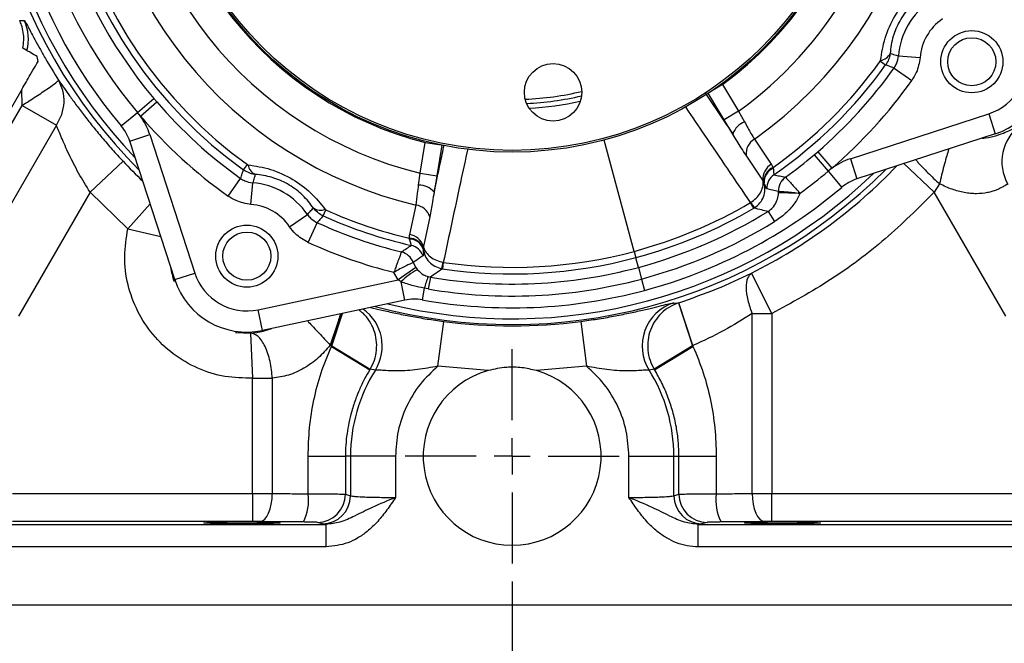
# Model space of a CAD drawing. Header units: inches. Extents: x 0.4 to 16.6, y 0.2 to 10.8.
# Tile 3 of 11: x 3.1 to 5.8, y 3.9 to 5.6. Entities that reach past the tile are written whole.
import ezdxf

# ---------------------------------------------------------------- set-up
doc = ezdxf.new("R2010")
doc.units = ezdxf.units.IN
doc.header["$MEASUREMENT"] = 0
doc.layers.add('SLD-0', color=7, linetype='Continuous', lineweight=25)
doc.styles.add('SLDTEXTSTYLE0', font='TXT', dxfattribs={"width": 0.75})
doc.dimstyles.new('SLDDIMSTYLE0', dxfattribs={"dimtxt": 0.145833, "dimasz": 0.13, "dimexe": 0, "dimexo": 0.0625, "dimgap": 0.036458, "dimtad": 0, "dimtih": 1, "dimtoh": 1, "dimdec": 1, "dimlfac": 2, "dimrnd": 1e-09, "dimzin": 12, "dimdsep": 46, "dimtxsty": 'SLDTEXTSTYLE0', "dimsah": 1, "dimcen": 0.09, "dimadec": 0, "dimazin": 3, "dimtfac": 1, "dimtdec": 1, "dimtofl": 0, "dimtmove": 0, "dimatfit": 3, "dimfxl": 0, "dimfrac": 2, "dimtolj": 1, "dimtzin": 12, "dimarcsym": 0})

# ---------------------------------------------------------------- blocks, each defined once
blk = doc.blocks.new('_D')
at = {"layer": 'SLD-0'}
for p, q in [((4.7889, 7.7152), (7.1551, 7.7152)), ((7.0301, 7.7152), (7.0301, 7.1512)), ((6.8684, 6.89), (6.8241, 6.89)), ((6.8241, 6.89), (6.8241, 6.6582)), ((7.1917, 6.89), (7.2361, 6.89)), ((7.2361, 6.89), (7.2361, 6.6582)), ((6.8241, 6.6582), (6.8684, 6.6582)), ((7.2361, 6.6582), (7.1917, 6.6582)), ((7.0301, 3.9813), (7.0301, 6.6287)), ((6.1898, 3.9813), (7.1551, 3.9813))]:
    blk.add_line(p, q, dxfattribs=at)
for points in [[(7.0301, 7.7152), (7.0101, 7.5852), (7.0501, 7.5852)], [(7.0301, 3.9813), (7.0501, 4.1113), (7.0101, 4.1113)]]:
    blk.add_solid(points, dxfattribs=at)
at = {"layer": 'SLD-0', "char_height": 0.14583, "attachment_point": 1, "style": 'SLDTEXTSTYLE0'}
for s, insert in [('7.5', (6.8954, 7.1075)), ('190', (6.8684, 6.8462))]:
    blk.add_mtext(s, dxfattribs=dict(at, insert=insert))
blk = doc.blocks.new('_D_1')
at = {"layer": 'SLD-0'}
for p, q in [((4.4341, 4.0461), (4.4341, 3.4694)), ((2.4674, 3.9313), (2.4674, 3.4694)), ((2.4674, 3.5944), (3.0472, 3.5944)), ((3.2192, 3.5944), (3.1749, 3.5944)), ((3.1749, 3.5944), (3.1749, 3.3627)), ((3.5425, 3.5944), (3.5869, 3.5944)), ((3.5869, 3.5944), (3.5869, 3.3627)), ((4.4341, 3.5944), (3.7146, 3.5944)), ((3.1749, 3.3627), (3.2192, 3.3627)), ((3.5869, 3.3627), (3.5425, 3.3627))]:
    blk.add_line(p, q, dxfattribs=at)
for points in [[(2.4674, 3.5944), (2.5974, 3.5744), (2.5974, 3.6144)], [(4.4341, 3.5944), (4.3041, 3.6144), (4.3041, 3.5744)]]:
    blk.add_solid(points, dxfattribs=at)
at = {"layer": 'SLD-0', "char_height": 0.14583, "attachment_point": 1, "style": 'SLDTEXTSTYLE0'}
for s, insert in [('3.9', (3.2462, 3.812)), ('100', (3.2192, 3.5507))]:
    blk.add_mtext(s, dxfattribs=dict(at, insert=insert))
blk = doc.blocks.new('_D_2')
at = {"layer": 'SLD-0'}
for p, q in [((4.4341, 4.0461), (4.4341, 3.4694)), ((6.4009, 3.9313), (6.4009, 3.4694)), ((4.4341, 3.5944), (4.8977, 3.5944)), ((5.0697, 3.5944), (5.0254, 3.5944)), ((5.0254, 3.5944), (5.0254, 3.3627)), ((5.393, 3.5944), (5.4373, 3.5944)), ((5.4373, 3.5944), (5.4373, 3.3627)), ((6.4009, 3.5944), (5.565, 3.5944)), ((5.0254, 3.3627), (5.0697, 3.3627)), ((5.4373, 3.3627), (5.393, 3.3627))]:
    blk.add_line(p, q, dxfattribs=at)
for points in [[(4.4341, 3.5944), (4.5641, 3.5744), (4.5641, 3.6144)], [(6.4009, 3.5944), (6.2709, 3.6144), (6.2709, 3.5744)]]:
    blk.add_solid(points, dxfattribs=at)
at = {"layer": 'SLD-0', "char_height": 0.14583, "attachment_point": 1, "style": 'SLDTEXTSTYLE0'}
for s, insert in [('3.9', (5.0967, 3.812)), ('100', (5.0697, 3.5507))]:
    blk.add_mtext(s, dxfattribs=dict(at, insert=insert))
blk = doc.blocks.new('_D_3')
at = {"layer": 'SLD-0'}
for p, q in [((4.9716, 6.2177), (6.8619, 6.2177)), ((6.7369, 6.2177), (6.7369, 4.9449)), ((6.5753, 4.6836), (6.5309, 4.6836)), ((6.5309, 4.6836), (6.5309, 4.4519)), ((6.8985, 4.6836), (6.9429, 4.6836)), ((6.9429, 4.6836), (6.9429, 4.4519)), ((6.5309, 4.4519), (6.5753, 4.4519)), ((6.9429, 4.4519), (6.8985, 4.4519)), ((6.7369, 3.9813), (6.7369, 4.4223)), ((6.1898, 3.9813), (6.8619, 3.9813))]:
    blk.add_line(p, q, dxfattribs=at)
for points in [[(6.7369, 6.2177), (6.7169, 6.0877), (6.7569, 6.0877)], [(6.7369, 3.9813), (6.7569, 4.1113), (6.7169, 4.1113)]]:
    blk.add_solid(points, dxfattribs=at)
at = {"layer": 'SLD-0', "char_height": 0.14583, "attachment_point": 1, "style": 'SLDTEXTSTYLE0'}
for s, insert in [('4.5', (6.6023, 4.9012)), ('114', (6.5753, 4.6399))]:
    blk.add_mtext(s, dxfattribs=dict(at, insert=insert))
blk = doc.blocks.new('SW_CENTERMARKSYMBOL_1')
at = {"layer": 'SLD-0', "color": 0}
for p, q in [((0, 0.1), (0, 0.2962)), ((0, 0), (0, 0.05)), ((-0.1, 0), (-0.2962, 0)), ((0, 0), (-0.05, 0)), ((0, 0), (0, -0.05)), ((0, 0), (0.05, 0)), ((0.1, 0), (0.2962, 0)), ((0, -0.1), (0, -0.2962))]:
    blk.add_line(p, q, dxfattribs=at)

msp = doc.modelspace()

# ---------------------------------------------------------------- linework, layer by layer
at = {"color": 7, "linetype": 'Continuous', "lineweight": 25}
for p, q in [((3.0711, 5.5975), (3.0838, 5.5973)), ((3.0913, 5.514), (3.0797, 5.5207)), ((3.1219, 5.4842), (3.1197, 5.4976)), ((5.453, 5.4849), (5.4678, 5.4742)), ((5.5033, 5.4994), (5.563, 5.4947)), ((5.4911, 5.4659), (5.5399, 5.4312)), ((3.0771, 5.4066), (2.8399, 4.9958)), ((3.0778, 5.3627), (3.0771, 5.4066)), ((5.0162, 5.42), (5.0606, 5.3462)), ((3.3969, 5.3432), (3.4425, 5.3816)), ((3.4051, 5.3331), (3.4506, 5.3722)), ((3.4425, 5.3816), (3.4506, 5.3722)), ((2.8595, 4.9845), (3.0778, 5.3627)), ((3.0778, 5.3627), (3.1726, 5.3079)), ((3.3524, 5.3056), (3.3969, 5.3432)), ((3.4051, 5.3331), (3.3969, 5.3432)), ((5.0606, 5.3462), (5.0208, 5.3223)), ((5.0606, 5.3462), (5.0772, 5.3173)), ((5.0446, 5.2833), (5.0208, 5.3223)), ((5.37, 5.2149), (5.7528, 5.3393)), ((5.7528, 5.3393), (5.7709, 5.2836)), ((3.1726, 5.3079), (2.9543, 4.9298)), ((3.3757, 5.2637), (3.4313, 5.2818)), ((3.5001, 4.8809), (3.3757, 5.2637)), ((3.4313, 5.2818), (3.5557, 4.899)), ((4.1797, 5.175), (4.1932, 5.26)), ((5.1045, 5.269), (5.1513, 5.1997)), ((5.7709, 5.2836), (5.3881, 5.1592)), ((5.2702, 5.2261), (5.2796, 5.2341)), ((5.2796, 5.2341), (5.3187, 5.1887)), ((3.266, 5.1227), (3.3571, 5.2082)), ((5.1281, 5.1554), (5.0813, 5.2248)), ((5.2702, 5.2261), (5.3086, 5.1804)), ((5.37, 5.2149), (5.3881, 5.1592)), ((3.6907, 5.184), (3.7013, 5.1988)), ((5.3187, 5.1887), (5.3086, 5.1804)), ((5.3086, 5.1804), (5.3462, 5.1359)), ((3.6477, 5.1119), (3.6824, 5.1607)), ((4.1752, 5.142), (4.1797, 5.175)), ((4.1797, 5.175), (4.2256, 5.1678)), ((4.2256, 5.1678), (4.2181, 5.1227)), ((5.1905, 5.164), (5.1905, 5.164)), ((3.7111, 5.0888), (3.7159, 5.1485)), ((5.1712, 5.1248), (5.1712, 5.1248)), ((5.1712, 5.1214), (5.1712, 5.1248)), ((5.6168, 5.1457), (5.6023, 5.1227)), ((3.266, 5.1227), (3.0681, 4.7801)), ((3.3702, 5.0212), (3.266, 5.1227)), ((5.1712, 5.1214), (5.2253, 5.1202)), ((5.8001, 4.7801), (5.6023, 5.1227)), ((3.9107, 5.057), (3.9182, 5.0736)), ((4.1505, 5.0052), (4.168, 5.087)), ((5.0939, 5.0938), (5.0939, 5.0938)), ((5.103, 5.0782), (5.0939, 5.0938)), ((5.103, 5.0782), (5.105, 5.0795)), ((5.1424, 5.0694), (5.1599, 5.0411)), ((3.818, 5.0271), (3.8674, 5.0611)), ((4.206, 5.0546), (4.1886, 4.9728)), ((3.8697, 4.9837), (3.8946, 5.0382)), ((4.1275, 4.9573), (4.1276, 4.9574)), ((4.7714, 4.9589), (4.7761, 4.9414)), ((4.7833, 4.9145), (4.7761, 4.9414)), ((4.1675, 4.9141), (4.1184, 4.8799)), ((4.1601, 4.9282), (4.1675, 4.9141)), ((4.1601, 4.9282), (4.1601, 4.9282)), ((4.1675, 4.9141), (4.1723, 4.9079)), ((4.2408, 4.9106), (4.2385, 4.911)), ((4.2434, 4.9285), (4.2408, 4.9106)), ((4.2434, 4.9285), (4.2434, 4.9285)), ((4.7833, 4.9145), (4.7919, 4.8824)), ((3.5001, 4.8809), (3.5557, 4.899)), ((3.7313, 4.7976), (4.1184, 4.8799)), ((4.1184, 4.8799), (4.1066, 4.9008)), ((4.1264, 4.8746), (4.1184, 4.8799)), ((4.2018, 4.889), (4.2076, 4.8877)), ((4.2076, 4.8877), (4.202, 4.8549)), ((4.7919, 4.8824), (4.8003, 4.851)), ((5.1525, 4.7868), (5.0964, 4.8984)), ((4.1372, 4.8241), (4.1264, 4.8746)), ((4.1909, 4.8571), (4.1852, 4.8248)), ((4.202, 4.8549), (4.1909, 4.8571)), ((4.1372, 4.8241), (3.7435, 4.7404)), ((3.7435, 4.7404), (3.7313, 4.7976)), ((4.8803, 4.8161), (4.8945, 4.8165)), ((4.8945, 4.8165), (4.8955, 4.8168)), ((4.8945, 4.8165), (4.9335, 4.6978)), ((4.9345, 4.6982), (4.8955, 4.8168)), ((5.098, 4.7868), (5.1525, 4.7868)), ((5.098, 4.2895), (5.098, 4.7868)), ((5.1525, 4.7868), (5.1525, 4.2896)), ((4.2284, 4.6412), (4.2445, 4.7651)), ((4.6237, 4.7651), (4.6399, 4.6412)), ((3.7098, 4.7328), (3.7158, 4.608)), ((3.9337, 4.6982), (3.9306, 4.6995)), ((3.9337, 4.6982), (3.9348, 4.6978)), ((3.9337, 4.6961), (3.9337, 4.6982)), ((3.9337, 4.6961), (3.9348, 4.6978)), ((3.9337, 4.6961), (4.0402, 4.6315)), ((3.9348, 4.6978), (4.041, 4.6328)), ((4.9335, 4.6978), (4.8273, 4.6328)), ((4.8281, 4.6315), (4.9345, 4.6961)), ((4.9345, 4.6982), (4.9335, 4.6978)), ((4.9335, 4.6978), (4.9345, 4.6961)), ((4.9345, 4.6982), (4.9345, 4.6961)), ((4.0554, 4.6307), (4.041, 4.6328)), ((4.3673, 4.6293), (4.2284, 4.6412)), ((4.6399, 4.6412), (4.501, 4.6293)), ((4.8273, 4.6328), (4.8128, 4.6307)), ((3.7158, 4.608), (3.7703, 4.608)), ((3.7158, 4.2896), (3.7158, 4.608)), ((3.7703, 4.608), (3.7703, 4.2895)), ((3.8695, 4.3923), (3.9726, 4.3923)), ((3.8695, 4.2885), (3.8695, 4.3923)), ((3.9726, 4.3923), (3.9726, 4.2874)), ((3.9866, 4.3923), (3.9726, 4.3923)), ((3.9866, 4.3923), (3.9866, 4.2832)), ((4.1112, 4.3923), (3.9866, 4.3923)), ((4.1112, 4.3923), (4.1112, 4.2783)), ((4.7571, 4.2783), (4.7571, 4.3923)), ((4.7571, 4.3923), (4.8816, 4.3923)), ((4.8816, 4.2832), (4.8816, 4.3923)), ((4.8816, 4.3923), (4.8956, 4.3923)), ((4.8956, 4.2874), (4.8956, 4.3923)), ((4.8956, 4.3923), (4.9988, 4.3923)), ((4.9988, 4.3923), (4.9988, 4.2885)), ((3.0514, 4.2896), (3.7158, 4.2896)), ((3.7158, 4.2896), (3.7158, 4.2117)), ((3.9726, 4.2874), (3.9866, 4.2832)), ((4.8816, 4.2832), (4.8956, 4.2874)), ((5.1525, 4.2117), (5.1525, 4.2896)), ((5.1525, 4.2896), (5.8168, 4.2896)), ((2.9404, 4.204), (3.9193, 4.204)), ((3.7158, 4.2117), (3.0514, 4.2117)), ((3.9089, 4.2052), (3.8949, 4.2094)), ((3.9193, 4.204), (3.9089, 4.2052)), ((3.9193, 4.1415), (3.9193, 4.204)), ((4.9593, 4.2052), (4.949, 4.204)), ((4.949, 4.1415), (4.949, 4.204)), ((4.949, 4.204), (5.9279, 4.204)), ((4.9734, 4.2094), (4.9593, 4.2052)), ((5.8168, 4.2117), (5.1525, 4.2117)), ((3.9193, 4.1415), (2.9404, 4.1415)), ((5.9279, 4.1415), (4.949, 4.1415)), ((2.9404, 3.9813), (5.9279, 3.9813))]:
    msp.add_line(p, q, dxfattribs=at)
at = {"color": 8, "linetype": 'Continuous', "lineweight": 25}
for p, q in [((5.0208, 5.3223), (4.9765, 5.396)), ((5.0162, 5.42), (4.9781, 5.3971)), ((4.1932, 5.26), (4.2372, 5.2531)), ((4.7714, 4.9589), (4.6889, 5.2667)), ((4.2391, 5.2527), (4.2256, 5.1678)), ((5.6023, 5.1227), (5.5182, 5.2015)), ((3.4319, 5.0906), (3.3702, 5.0212)), ((3.3702, 5.0212), (3.4613, 5.0003)), ((3.9337, 4.6982), (3.963, 4.787)), ((3.9348, 4.6978), (3.9642, 4.7873))]:
    msp.add_line(p, q, dxfattribs=at)
at = {"color": 8, "linetype": 'Continuous', "lineweight": 25, "flags": 128}
msp.add_lwpolyline([(3.6682, 4.7349), (3.6707, 4.7346), (3.7098, 4.7328)], dxfattribs=at)
at = {"color": 7, "linetype": 'Continuous', "lineweight": 25, "flags": 128}
for points in [[(3.7363, 4.2115), (3.7428, 4.2133), (3.7491, 4.218), (3.7549, 4.2253), (3.76, 4.235), (3.7643, 4.2468), (3.7674, 4.2601), (3.7695, 4.2745), (3.7703, 4.2895)], [(5.098, 4.2895), (5.0988, 4.2745), (5.1008, 4.2601), (5.104, 4.2468), (5.1082, 4.235), (5.1134, 4.2253), (5.1192, 4.218), (5.1255, 4.2133), (5.132, 4.2115)]]:
    msp.add_lwpolyline(points, dxfattribs=at)
at = {"color": 7, "linetype": 'Continuous', "lineweight": 25}
for centre, radius in [((4.4341, 6.2177), 0.9845), ((4.4341, 6.2177), 0.9795), ((5.7061, 5.4833), 0.0859), ((5.7061, 5.4833), 0.0665), ((4.5472, 5.3987), 0.0794), ((3.6998, 4.9457), 0.0859), ((3.6998, 4.9457), 0.0665)]:
    msp.add_circle(centre, radius, dxfattribs=at)
for centre, radius, start, end in [((4.4341, 6.2177), 1.1616, 305.2448, 105.0001), ((4.4341, 6.2177), 1.1616, 105.0001, 256.7553), ((4.4341, 6.2177), 1.0732, 105.0001, 256.2888), ((4.4341, 6.2177), 0.9875, 306.1215, 105.0001), ((4.4341, 6.2177), 0.9875, 105.0001, 255.8786), ((4.4341, 6.2177), 1.2732, 155.7248, 234.2753), ((4.4341, 6.2177), 1.255, 155.7248, 234.2753), ((4.4341, 6.2177), 1.4611, 164.9618, 225.0383), ((4.4341, 6.2177), 1.4149, 169.8657, 220.1344), ((4.4341, 6.2177), 1.3567, 169.8657, 220.1344), ((4.4341, 6.2177), 1.297, 169.8657, 220.1344), ((4.4341, 6.2177), 1.0732, 305.7114, 329.7411), ((5.706, 5.4833), 0.2034, 124.5361, 175.4641), ((2.9702, 5.5451), 0.125, 345.6041, 24.6558), ((5.706, 5.4833), 0.1435, 124.5361, 175.4641), ((5.4501, 5.5195), 0.0326, 276.6055, 336.4451), ((5.706, 5.4833), 0.1515, 288.0001, 12.0001), ((5.706, 5.4833), 0.21, 288.0001, 12.0001), ((4.4341, 6.2177), 1.255, 305.1143, 324.2753), ((4.4341, 6.2177), 1.2732, 304.6794, 324.2753), ((4.4341, 6.2177), 1.297, 310.6833, 324.5788), ((4.4341, 6.2177), 1.3569, 310.6833, 324.5788), ((4.4341, 6.2177), 0.8389, 272.4594, 283.256), ((4.4341, 6.2177), 1.297, 220.6833, 234.5788), ((4.4341, 6.2177), 1.3569, 220.6833, 234.5788), ((3.2568, 5.2251), 0.1835, 18.0001, 36.072), ((5.0993, 5.2635), 0.0582, 112.2792, 160.0461), ((3.2568, 5.2251), 0.125, 18.0001, 40.1344), ((5.9144, 5.207), 0.1251, 127.0614, 209.9548), ((5.128, 5.2285), 0.0468, 120.1479, 184.5525), ((4.4341, 6.2177), 1.297, 305.6722, 310.1344), ((5.4267, 5.0404), 0.1835, 108.0001, 126.072), ((3.736, 5.2017), 0.0326, 186.6055, 246.4451), ((4.4341, 6.2177), 1.4611, 254.9618, 315.0383), ((5.1748, 5.1592), 0.0468, 120.094, 184.6091), ((5.1726, 5.1526), 0.0419, 113.3014, 182.93), ((5.1718, 5.1513), 0.0402, 112.1831, 184.4368), ((4.4341, 6.2177), 1.3567, 305.9657, 310.1344), ((5.1852, 5.1324), 0.0466, 124.8573, 180.7989), ((5.2178, 5.1263), 0.0466, 125.8463, 181.8246), ((5.2178, 5.1262), 0.0466, 125.8347, 181.7137), ((5.4267, 5.0404), 0.125, 108.0001, 130.1344), ((3.6998, 4.9458), 0.2034, 34.5361, 85.4641), ((4.1749, 5.0838), 0.0582, 41.954, 89.7209), ((4.4341, 6.2177), 1.4149, 285.0001, 310.1344), ((5.7055, 4.8765), 0.5385, 152.6641, 153.0878), ((3.6998, 4.9458), 0.1435, 34.5361, 85.4641), ((3.9034, 5.1051), 0.0326, 233.555, 293.3946), ((4.4341, 6.2177), 1.255, 245.7248, 256.8858), ((4.1614, 5.0406), 0.0468, 17.4476, 81.8522), ((4.4341, 6.2177), 1.3032, 285.0001, 300.414), ((4.4341, 6.2177), 1.3212, 285.0001, 300.414), ((4.4341, 6.2177), 1.3491, 285.0001, 301.6676), ((5.17, 5.1412), 0.0897, 211.8909, 223.5164), ((4.4341, 6.2177), 1.2732, 245.7248, 257.3207), ((4.4341, 6.2177), 1.297, 245.4213, 256.3279), ((4.4341, 6.2177), 1.3824, 285.0001, 301.6676), ((4.1484, 4.9535), 0.0419, 19.0702, 88.6987), ((4.1497, 4.9526), 0.0402, 17.5633, 89.8171), ((4.1439, 4.9588), 0.0468, 17.391, 81.9062), ((4.4341, 6.2177), 1.3569, 245.4213, 256.0345), ((4.1443, 4.9301), 0.0466, 21.2012, 77.1428), ((4.1164, 4.9121), 0.0466, 20.287, 76.1656), ((4.1164, 4.9122), 0.0466, 20.1756, 76.1539), ((4.4341, 6.2177), 1.3212, 261.5861, 285.0001), ((4.4341, 6.2177), 1.3032, 261.5861, 285.0001), ((4.2458, 4.7582), 0.1668, 116.1592, 135.722), ((4.4341, 6.2177), 1.3491, 260.3326, 285.0001), ((4.155, 4.9439), 0.0897, 338.4837, 350.1092), ((3.6998, 4.9458), 0.21, 198.0001, 282.0001), ((3.6998, 4.9458), 0.1515, 198.0001, 282.0001), ((4.375, 4.8119), 0.1895, 156.0126, 166.214), ((4.4341, 6.2177), 1.3824, 260.3326, 285.0001), ((4.4341, 6.2177), 1.4149, 259.8657, 285.0001), ((4.1632, 4.7018), 0.125, 79.8657, 102.0001), ((4.9189, 4.6971), 0.1252, 107.9829, 212.0226), ((4.4341, 6.2177), 1.4649, 262.563, 277.437), ((4.4341, 4.3923), 0.4609, 148.5435, 148.7415), ((4.4341, 4.3923), 0.4609, 31.2585, 31.4565), ((4.4341, 4.3923), 0.4475, 147.8067, 180), ((4.4341, 4.3923), 0.2462, 105.7587, 74.2413), ((4.4341, 4.3923), 0.4475, 0, 32.1933), ((3.7385, 4.2708), 0.1322, 332.8712, 7.6869), ((3.8946, 4.2875), 0.078, 270.2525, 359.9463), ((3.9086, 4.2833), 0.078, 270.2525, 359.9463), ((4.9597, 4.2833), 0.078, 180.0537, 269.7475), ((4.9737, 4.2875), 0.078, 180.0537, 269.7475), ((5.1298, 4.2708), 0.1322, 172.3131, 207.1288)]:
    msp.add_arc(centre, radius, start, end, dxfattribs=at)
at = {"color": 8, "linetype": 'Continuous', "lineweight": 25}
for centre, radius, start, end in [((4.4341, 6.2177), 1.4453, 166.2176, 223.7825), ((4.4341, 6.2177), 0.8507, 272.6844, 283.031), ((4.4341, 6.2177), 0.8642, 273.1132, 282.6022), ((4.4341, 6.2177), 1.4761, 223.147, 226.1594), ((4.4341, 6.2177), 1.4761, 296.6582, 316.1594), ((4.4341, 6.2177), 1.4453, 256.2176, 313.7825), ((3.6998, 4.9457), 0.2131, 188.1099, 199.1891), ((3.9492, 4.6971), 0.1253, 328.0113, 54.7605)]:
    msp.add_arc(centre, radius, start, end, dxfattribs=at)
at = {"color": 7, "linetype": 'Continuous', "lineweight": 25}
for centre in [(3.6861, 4.2079), (5.1822, 4.2079)]:
    msp.add_ellipse(centre, major_axis=(0.1055, 0), ratio=0.026186, dxfattribs=at)
for points, knots in [([(5.4538, 5.4871), (5.4569, 5.5076), (5.4631, 5.5488), (5.4912, 5.6101), (5.5304, 5.6632), (5.561, 5.6874), (5.5767, 5.6999)], [0, 0, 0, 0, 0.256085, 0.516242, 0.752513, 1, 1, 1, 1]), ([(5.573, 5.6675), (5.561, 5.6584), (5.538, 5.6411), (5.508, 5.6017), (5.4941, 5.571), (5.4839, 5.5389), (5.4819, 5.522), (5.48, 5.5065)], [0, 0, 0, 0, 0.252875, 0.484085, 0.712504, 0.738583, 1, 1, 1, 1]), ([(3.0797, 5.5207), (3.0808, 5.5281), (3.084, 5.5494), (3.08, 5.576), (3.0729, 5.5932), (3.0711, 5.5975)], [0, 0, 0, 0, 0.28602, 0.82288, 1, 1, 1, 1]), ([(3.0838, 5.5973), (3.0845, 5.5965), (3.0859, 5.5951), (3.092, 5.5841), (3.1008, 5.5675), (3.1123, 5.5459), (3.1262, 5.5205), (3.1471, 5.4832), (3.1659, 5.4525), (3.1784, 5.432)], [0, 0, 0, 0, 0.125797, 0.250573, 0.375983, 0.501461, 0.62603, 0.75111, 1, 1, 1, 1]), ([(3.1197, 5.4976), (3.1127, 5.5016), (3.0985, 5.5099), (3.0937, 5.5126), (3.0913, 5.514)], [0, 0, 0, 0, 0.489662, 1, 1, 1, 1]), ([(5.48, 5.5065), (5.4799, 5.5055), (5.4792, 5.4998), (5.4764, 5.4884), (5.4708, 5.4792), (5.4678, 5.4742)], [0, 0, 0, 0, 0.082826, 0.499365, 1, 1, 1, 1]), ([(5.48, 5.5065), (5.4832, 5.5055), (5.491, 5.5031), (5.4987, 5.5008), (5.5033, 5.4994)], [0, 0, 0, 0, 0.417996, 1, 1, 1, 1]), ([(3.0771, 5.4066), (3.085, 5.4203), (3.0982, 5.4432), (3.1135, 5.4696), (3.1195, 5.4801), (3.1219, 5.4842)], [0, 0, 0, 0, 0.474801, 0.795411, 1, 1, 1, 1]), ([(5.453, 5.4849), (5.4532, 5.4852), (5.4536, 5.4859), (5.4538, 5.4867), (5.4538, 5.4871), (5.4538, 5.4871)], [0, 0, 0, 0, 0.485435, 0.911505, 1, 1, 1, 1]), ([(5.4911, 5.4659), (5.4935, 5.4698), (5.5, 5.4799), (5.502, 5.4919), (5.5033, 5.4994)], [0, 0, 0, 0, 0.3748717, 1, 1, 1, 1]), ([(5.563, 5.4947), (5.5606, 5.4805), (5.5568, 5.4578), (5.5445, 5.4385), (5.5399, 5.4312)], [0, 0, 0, 0, 0.625144, 1, 1, 1, 1]), ([(5.4911, 5.4659), (5.4866, 5.4675), (5.4788, 5.4703), (5.471, 5.4731), (5.4678, 5.4742)], [0, 0, 0, 0, 0.58281, 1, 1, 1, 1]), ([(3.0778, 5.3627), (3.0908, 5.3709), (3.1175, 5.3879), (3.1512, 5.4104), (3.1742, 5.427), (3.1771, 5.4304), (3.1784, 5.432)], [0, 0, 0, 0, 0.242744, 0.500002, 0.759266, 1, 1, 1, 1]), ([(3.1726, 5.3079), (3.1782, 5.3177), (3.1894, 5.3375), (3.1952, 5.3708), (3.1925, 5.4037), (3.1831, 5.4227), (3.1784, 5.432)], [0, 0, 0, 0, 0.245114, 0.5, 0.754886, 1, 1, 1, 1]), ([(3.1784, 5.432), (3.1824, 5.4265), (3.1902, 5.4155), (3.2063, 5.3928), (3.2253, 5.3667), (3.2471, 5.3376), (3.2716, 5.3065), (3.2984, 5.274), (3.3269, 5.2409), (3.3471, 5.219), (3.3571, 5.2082)], [0, 0, 0, 0, 0.130637, 0.258247, 0.384518, 0.509998, 0.633383, 0.756676, 0.87893, 1, 1, 1, 1]), ([(5.0772, 5.3173), (5.0832, 5.306), (5.0929, 5.2879), (5.1013, 5.2741), (5.1045, 5.269)], [0, 0, 0, 0, 0.62456, 1, 1, 1, 1]), ([(3.266, 5.1227), (3.255, 5.1404), (3.233, 5.1757), (3.2069, 5.2276), (3.1857, 5.2757), (3.177, 5.2972), (3.1726, 5.3079)], [0, 0, 0, 0, 0.24971, 0.49984, 0.749823, 1, 1, 1, 1]), ([(5.0813, 5.2248), (5.0769, 5.2315), (5.0655, 5.249), (5.0525, 5.2703), (5.0446, 5.2833)], [0, 0, 0, 0, 0.385281, 1, 1, 1, 1]), ([(3.6824, 5.1607), (3.684, 5.1653), (3.6867, 5.173), (3.6895, 5.1808), (3.6907, 5.184)], [0, 0, 0, 0, 0.58281, 1, 1, 1, 1]), ([(3.723, 5.1718), (3.722, 5.1719), (3.7162, 5.1726), (3.7048, 5.1754), (3.6957, 5.181), (3.6907, 5.184)], [0, 0, 0, 0, 0.082826, 0.499365, 1, 1, 1, 1]), ([(3.7013, 5.1988), (3.7017, 5.1986), (3.7023, 5.1982), (3.7031, 5.198), (3.7035, 5.198), (3.7036, 5.198)], [0, 0, 0, 0, 0.485435, 0.911505, 1, 1, 1, 1]), ([(3.7036, 5.198), (3.724, 5.1949), (3.7653, 5.1887), (3.8265, 5.1606), (3.8796, 5.1214), (3.9039, 5.0908), (3.9163, 5.0751)], [0, 0, 0, 0, 0.256085, 0.516242, 0.752513, 1, 1, 1, 1]), ([(5.1513, 5.1997), (5.1515, 5.1993), (5.1528, 5.1975), (5.1544, 5.1946), (5.1556, 5.192), (5.156, 5.1911)], [0, 0, 0, 0, 0.137425, 0.68742, 1, 1, 1, 1]), ([(5.156, 5.1911), (5.1562, 5.1905), (5.1564, 5.1896), (5.1565, 5.1888), (5.1566, 5.1885)], [0, 0, 0, 0, 0.690931, 1, 1, 1, 1]), ([(5.1566, 5.1885), (5.157, 5.1839), (5.1577, 5.1752), (5.1578, 5.1708), (5.1585, 5.1706), (5.1586, 5.1706)], [0, 0, 0, 0, 0.491079, 0.916288, 1, 1, 1, 1]), ([(3.6824, 5.1607), (3.6862, 5.1583), (3.6964, 5.1518), (3.7084, 5.1498), (3.7159, 5.1485)], [0, 0, 0, 0, 0.3748717, 1, 1, 1, 1]), ([(3.723, 5.1718), (3.7219, 5.1686), (3.7195, 5.1608), (3.7172, 5.1531), (3.7159, 5.1485)], [0, 0, 0, 0, 0.417996, 1, 1, 1, 1]), ([(3.884, 5.0788), (3.8749, 5.0908), (3.8576, 5.1138), (3.8182, 5.1438), (3.7874, 5.1577), (3.7554, 5.1679), (3.7384, 5.1699), (3.723, 5.1718)], [0, 0, 0, 0, 0.252875, 0.484085, 0.712504, 0.738583, 1, 1, 1, 1]), ([(5.0939, 5.0938), (5.0993, 5.0978), (5.1101, 5.1056), (5.1217, 5.121), (5.1286, 5.1375), (5.1293, 5.1491), (5.1282, 5.1548), (5.1281, 5.1554)], [0, 0, 0, 0, 0.240658, 0.477585, 0.716619, 0.966053, 1, 1, 1, 1]), ([(5.1308, 5.1505), (5.1305, 5.151), (5.1299, 5.1525), (5.1289, 5.1541), (5.1282, 5.1552), (5.1281, 5.1554)], [0, 0, 0, 0, 0.312657, 0.862605, 1, 1, 1, 1]), ([(5.1317, 5.1481), (5.1316, 5.1484), (5.1313, 5.1491), (5.131, 5.1499), (5.1308, 5.1505)], [0, 0, 0, 0, 0.307704, 1, 1, 1, 1]), ([(5.1586, 5.1706), (5.1637, 5.1695), (5.1744, 5.1673), (5.185, 5.1651), (5.1905, 5.164)], [0, 0, 0, 0, 0.479222, 1, 1, 1, 1]), ([(5.1905, 5.164), (5.1912, 5.1632), (5.1926, 5.1617), (5.1992, 5.1544), (5.2088, 5.1439), (5.2188, 5.1329), (5.2252, 5.1259), (5.2271, 5.1237)], [0, 0, 0, 0, 0.221132, 0.436038, 0.656479, 0.895594, 1, 1, 1, 1]), ([(4.168, 5.087), (4.1695, 5.0973), (4.1719, 5.1138), (4.1743, 5.1343), (4.1752, 5.142)], [0, 0, 0, 0, 0.624398, 1, 1, 1, 1]), ([(5.105, 5.0795), (5.1103, 5.0836), (5.1208, 5.0918), (5.1305, 5.1096), (5.135, 5.129), (5.1328, 5.1418), (5.1317, 5.1481)], [0, 0, 0, 0, 0.254481, 0.505017, 0.757781, 1, 1, 1, 1]), ([(5.1386, 5.1317), (5.1385, 5.1318), (5.1376, 5.1322), (5.1361, 5.1356), (5.1332, 5.1439), (5.1317, 5.1481)], [0, 0, 0, 0, 0.090117, 0.537516, 1, 1, 1, 1]), ([(5.1712, 5.1248), (5.1656, 5.126), (5.1547, 5.1282), (5.1438, 5.1306), (5.1386, 5.1317)], [0, 0, 0, 0, 0.520778, 1, 1, 1, 1]), ([(5.1712, 5.1248), (5.1722, 5.1247), (5.1742, 5.1247), (5.184, 5.1242), (5.1982, 5.1232), (5.213, 5.1217), (5.2224, 5.1206), (5.2253, 5.1202)], [0, 0, 0, 0, 0.221197, 0.436013, 0.65624, 0.895257, 1, 1, 1, 1]), ([(5.2271, 5.1237), (5.2283, 5.1224), (5.2296, 5.1211), (5.2309, 5.1197), (5.2309, 5.1196)], [0, 0, 0, 0, 0.9593913, 1, 1, 1, 1]), ([(5.806, 5.1445), (5.8058, 5.1445), (5.8055, 5.1445), (5.8045, 5.1442), (5.8031, 5.1435), (5.8018, 5.1428), (5.8007, 5.1422), (5.799, 5.1412), (5.7957, 5.1393), (5.7898, 5.1361), (5.7827, 5.1325), (5.7731, 5.1282), (5.7622, 5.1244), (5.745, 5.12), (5.7247, 5.1178), (5.7025, 5.1188), (5.6799, 5.122), (5.6506, 5.1297), (5.6284, 5.1402), (5.6168, 5.1457)], [0, 0, 0, 0, 0.028244, 0.058482, 0.090715, 0.124945, 0.127001, 0.143021, 0.205735, 0.250235, 0.317925, 0.375183, 0.440326, 0.500376, 0.625382, 0.687218, 0.750037, 0.870001, 1, 1, 1, 1]), ([(3.7111, 5.0888), (3.6969, 5.0912), (3.6742, 5.095), (3.6549, 5.1073), (3.6477, 5.1119)], [0, 0, 0, 0, 0.625144, 1, 1, 1, 1]), ([(4.2181, 5.1227), (4.2166, 5.1137), (4.2124, 5.0889), (4.2085, 5.0679), (4.206, 5.0546)], [0, 0, 0, 0, 0.363495, 1, 1, 1, 1]), ([(5.1424, 5.0694), (5.1472, 5.0729), (5.1526, 5.0768), (5.161, 5.0868), (5.1676, 5.0982), (5.1706, 5.1115), (5.1712, 5.1192), (5.1712, 5.1208), (5.1712, 5.1214)], [0, 0, 0, 0, 0.277798, 0.314499, 0.634066, 0.921303, 0.973861, 1, 1, 1, 1]), ([(5.6023, 5.1227), (5.5578, 5.0785), (5.4689, 4.9901), (5.3176, 4.877), (5.2075, 4.8168), (5.1525, 4.7868)], [0, 0, 0, 0, 0.333232, 0.666759, 1, 1, 1, 1]), ([(5.2309, 5.1196), (5.2307, 5.119), (5.2264, 5.1082), (5.2141, 5.0881), (5.1903, 5.062), (5.1702, 5.0482), (5.1599, 5.0411)], [0, 0, 0, 0, 0.01737, 0.324773, 0.6503, 1, 1, 1, 1]), ([(5.2253, 5.1202), (5.2271, 5.12), (5.229, 5.1198), (5.2308, 5.1196), (5.2309, 5.1196)], [0, 0, 0, 0, 0.960003, 1, 1, 1, 1]), ([(3.8674, 5.0611), (3.8699, 5.0638), (3.8755, 5.0697), (3.881, 5.0756), (3.884, 5.0788)], [0, 0, 0, 0, 0.462456, 1, 1, 1, 1]), ([(3.9107, 5.057), (3.9097, 5.0575), (3.9041, 5.0601), (3.8942, 5.0666), (3.8874, 5.0747), (3.884, 5.0788)], [0, 0, 0, 0, 0.093408, 0.53802, 1, 1, 1, 1]), ([(3.9163, 5.0751), (3.9166, 5.0749), (3.917, 5.0743), (3.9177, 5.0738), (3.9181, 5.0736), (3.9182, 5.0736)], [0, 0, 0, 0, 0.477083, 0.910089, 1, 1, 1, 1]), ([(5.1424, 5.0694), (5.1365, 5.0707), (5.1234, 5.0736), (5.1102, 5.0766), (5.103, 5.0782)], [0, 0, 0, 0, 0.452398, 1, 1, 1, 1]), ([(3.8674, 5.0611), (3.8701, 5.0575), (3.8775, 5.0479), (3.888, 5.0419), (3.8946, 5.0382)], [0, 0, 0, 0, 0.374872, 1, 1, 1, 1]), ([(3.9107, 5.057), (3.9078, 5.0536), (3.9025, 5.0473), (3.8971, 5.0411), (3.8946, 5.0382)], [0, 0, 0, 0, 0.536903, 1, 1, 1, 1]), ([(3.7158, 4.608), (3.6901, 4.6085), (3.6381, 4.6095), (3.5627, 4.6335), (3.4947, 4.6731), (3.4382, 4.7269), (3.3952, 4.7921), (3.3683, 4.866), (3.3579, 4.9444), (3.3662, 4.9958), (3.3702, 5.0212)], [0, 0, 0, 0, 0.123326, 0.25, 0.376674, 0.5, 0.623326, 0.75, 0.876674, 1, 1, 1, 1]), ([(3.8697, 4.9837), (3.8572, 4.9908), (3.8371, 5.0021), (3.8232, 5.0203), (3.818, 5.0271)], [0, 0, 0, 0, 0.625144, 1, 1, 1, 1]), ([(4.1494, 4.9954), (4.1494, 4.9958), (4.1495, 4.9981), (4.1498, 5.0014), (4.1503, 5.0042), (4.1505, 5.0052)], [0, 0, 0, 0, 0.137361, 0.687302, 1, 1, 1, 1]), ([(4.1498, 4.9928), (4.1498, 4.9931), (4.1496, 4.9939), (4.1495, 4.9948), (4.1494, 4.9954)], [0, 0, 0, 0, 0.309069, 1, 1, 1, 1]), ([(4.1547, 4.9755), (4.1548, 4.9762), (4.155, 4.977), (4.1533, 4.9818), (4.1514, 4.9864), (4.1501, 4.9918), (4.1498, 4.9928)], [0, 0, 0, 0, 0.393398, 0.445002, 0.898538, 1, 1, 1, 1]), ([(4.1276, 4.9574), (4.1323, 4.9605), (4.1413, 4.9665), (4.1503, 4.9726), (4.1547, 4.9755)], [0, 0, 0, 0, 0.5207768, 1, 1, 1, 1]), ([(4.188, 4.9647), (4.188, 4.9637), (4.1881, 4.958), (4.1889, 4.9501), (4.1881, 4.948), (4.1877, 4.9469)], [0, 0, 0, 0, 0.090671, 0.527226, 1, 1, 1, 1]), ([(4.1886, 4.9728), (4.1885, 4.9723), (4.1882, 4.9707), (4.188, 4.9688), (4.188, 4.9675), (4.188, 4.9672)], [0, 0, 0, 0, 0.312636, 0.862593, 1, 1, 1, 1]), ([(4.188, 4.9672), (4.188, 4.9666), (4.188, 4.9658), (4.188, 4.965), (4.188, 4.9647)], [0, 0, 0, 0, 0.692296, 1, 1, 1, 1]), ([(4.188, 4.9647), (4.1894, 4.9585), (4.1922, 4.9457), (4.2036, 4.9294), (4.2193, 4.9166), (4.2321, 4.9129), (4.2385, 4.911)], [0, 0, 0, 0, 0.242219, 0.494983, 0.745519, 1, 1, 1, 1]), ([(4.1886, 4.9728), (4.1888, 4.9722), (4.1899, 4.9665), (4.1949, 4.956), (4.2074, 4.9433), (4.224, 4.9334), (4.2369, 4.9302), (4.2434, 4.9285)], [0, 0, 0, 0, 0.033947, 0.283381, 0.522415, 0.759342, 1, 1, 1, 1]), ([(4.1275, 4.9573), (4.1272, 4.9564), (4.1265, 4.9545), (4.1231, 4.9453), (4.1181, 4.9319), (4.1124, 4.9164), (4.1084, 4.9055), (4.1067, 4.9009), (4.1066, 4.9008)], [0, 0, 0, 0, 0.206839, 0.407858, 0.614064, 0.837785, 0.997449, 1, 1, 1, 1]), ([(4.1877, 4.9469), (4.1833, 4.9439), (4.1741, 4.9376), (4.1649, 4.9315), (4.1601, 4.9282)], [0, 0, 0, 0, 0.479223, 1, 1, 1, 1]), ([(4.1601, 4.9282), (4.1592, 4.9278), (4.1574, 4.927), (4.1485, 4.9229), (4.1357, 4.9167), (4.121, 4.909), (4.1109, 4.9033), (4.1067, 4.9009), (4.1066, 4.9008)], [0, 0, 0, 0, 0.206998, 0.408019, 0.614097, 0.837711, 0.997447, 1, 1, 1, 1]), ([(4.1723, 4.9079), (4.1775, 4.9028), (4.1859, 4.8945), (4.1974, 4.8905), (4.2018, 4.889)], [0, 0, 0, 0, 0.61897, 1, 1, 1, 1]), ([(4.2408, 4.9106), (4.2347, 4.9064), (4.2236, 4.8987), (4.2126, 4.8911), (4.2076, 4.8877)], [0, 0, 0, 0, 0.547603, 1, 1, 1, 1]), ([(4.8955, 4.8168), (4.9308, 4.8292), (5.0017, 4.8541), (5.0648, 4.8836), (5.0964, 4.8984)], [0, 0, 0, 0, 0.498336, 1, 1, 1, 1]), ([(5.0964, 4.8984), (5.0923, 4.8945), (5.0838, 4.8865), (5.0804, 4.8596), (5.0846, 4.825), (5.0936, 4.7993), (5.098, 4.7868)], [0, 0, 0, 0, 0.242744, 0.5, 0.757256, 1, 1, 1, 1]), ([(4.1909, 4.8571), (4.1809, 4.859), (4.1588, 4.8632), (4.1378, 4.8706), (4.1264, 4.8746)], [0, 0, 0, 0, 0.4580819, 1, 1, 1, 1]), ([(4.6237, 4.7651), (4.639, 4.7673), (4.6697, 4.7715), (4.7146, 4.7794), (4.7572, 4.7879), (4.7958, 4.7965), (4.8288, 4.8044), (4.8546, 4.8108), (4.873, 4.8152), (4.8779, 4.8158), (4.8803, 4.8161)], [0, 0, 0, 0, 0.120563, 0.242051, 0.363576, 0.487043, 0.612826, 0.740027, 0.869635, 1, 1, 1, 1]), ([(4.8945, 4.8165), (4.8859, 4.8131), (4.8686, 4.806), (4.8463, 4.7884), (4.8283, 4.7666), (4.8158, 4.7414), (4.8091, 4.714), (4.8087, 4.6856), (4.8143, 4.6577), (4.823, 4.641), (4.8273, 4.6328)], [0, 0, 0, 0, 0.123406, 0.25, 0.376594, 0.5, 0.623406, 0.75, 0.876594, 1, 1, 1, 1]), ([(5.098, 4.7868), (5.0724, 4.7707), (5.0213, 4.7387), (4.9634, 4.7117), (4.9345, 4.6982)], [0, 0, 0, 0, 0.501367, 1, 1, 1, 1]), ([(3.7703, 4.608), (3.7688, 4.6237), (3.7665, 4.6477), (3.7583, 4.6767), (3.7505, 4.6963), (3.741, 4.7126), (3.7277, 4.7284), (3.7168, 4.7311), (3.7098, 4.7328)], [0, 0, 0, 0, 0.239499, 0.366284, 0.500002, 0.622906, 0.760501, 1, 1, 1, 1]), ([(3.9306, 4.6995), (3.9198, 4.6873), (3.8982, 4.6629), (3.8585, 4.6346), (3.8149, 4.6145), (3.7852, 4.6102), (3.7703, 4.608)], [0, 0, 0, 0, 0.251269, 0.499475, 0.748839, 1, 1, 1, 1]), ([(3.8695, 4.3923), (3.8702, 4.4185), (3.8718, 4.4707), (3.8843, 4.5481), (3.9037, 4.6239), (3.9237, 4.672), (3.9337, 4.6961)], [0, 0, 0, 0, 0.250868, 0.501015, 0.750173, 1, 1, 1, 1]), ([(4.9345, 4.6961), (4.9446, 4.6719), (4.9646, 4.6237), (4.984, 4.5477), (4.9965, 4.4704), (4.998, 4.4184), (4.9988, 4.3923)], [0, 0, 0, 0, 0.250448, 0.500961, 0.750123, 1, 1, 1, 1]), ([(4.2284, 4.6412), (4.2095, 4.6377), (4.1718, 4.6306), (4.1254, 4.6279), (4.0939, 4.6286), (4.0749, 4.6298), (4.0609, 4.6309), (4.0573, 4.6308), (4.0554, 4.6307)], [0, 0, 0, 0, 0.250662, 0.499789, 0.620781, 0.749545, 0.870942, 1, 1, 1, 1]), ([(4.2284, 4.6412), (4.2112, 4.6252), (4.1766, 4.5927), (4.1398, 4.5309), (4.1156, 4.4631), (4.1126, 4.4157), (4.1112, 4.3923)], [0, 0, 0, 0, 0.246951, 0.5, 0.753049, 1, 1, 1, 1]), ([(4.501, 4.6293), (4.4877, 4.6323), (4.4607, 4.6385), (4.4152, 4.6396), (4.3844, 4.633), (4.3673, 4.6293)], [0, 0, 0, 0, 0.3019973, 0.6127217, 1, 1, 1, 1]), ([(4.8128, 4.6307), (4.811, 4.6308), (4.8074, 4.6309), (4.7934, 4.6298), (4.7744, 4.6286), (4.7428, 4.6279), (4.6964, 4.6306), (4.6588, 4.6377), (4.6399, 4.6412)], [0, 0, 0, 0, 0.129018, 0.250386, 0.379269, 0.500373, 0.749854, 1, 1, 1, 1]), ([(4.7571, 4.3923), (4.7556, 4.4157), (4.7527, 4.4631), (4.7284, 4.5309), (4.6916, 4.5927), (4.657, 4.6252), (4.6399, 4.6412)], [0, 0, 0, 0, 0.246951, 0.5, 0.753049, 1, 1, 1, 1]), ([(4.0402, 4.6315), (4.0353, 4.6231), (4.0247, 4.605), (4.0121, 4.5786), (4, 4.5489), (3.99, 4.5185), (3.982, 4.4858), (3.9766, 4.4545), (3.9732, 4.4237), (3.9728, 4.4026), (3.9726, 4.3923)], [0, 0, 0, 0, 0.115557, 0.249735, 0.348131, 0.498365, 0.630943, 0.749226, 0.876999, 1, 1, 1, 1]), ([(4.8956, 4.3923), (4.8953, 4.4061), (4.8946, 4.4332), (4.8887, 4.4746), (4.8793, 4.5156), (4.8655, 4.5569), (4.8487, 4.5956), (4.8347, 4.6199), (4.8281, 4.6315)], [0, 0, 0, 0, 0.1643844, 0.3222432, 0.4983196, 0.665399, 0.8411599, 1, 1, 1, 1]), ([(3.7158, 4.2896), (3.7251, 4.2896), (3.744, 4.2896), (3.7614, 4.2896), (3.7703, 4.2895)], [0, 0, 0, 0, 0.495691, 1, 1, 1, 1]), ([(3.7703, 4.2895), (3.7864, 4.2893), (3.8183, 4.2888), (3.8525, 4.2886), (3.8695, 4.2885)], [0, 0, 0, 0, 0.503752, 1, 1, 1, 1]), ([(3.8695, 4.2885), (3.8823, 4.2885), (3.9088, 4.2884), (3.94, 4.2882), (3.9644, 4.2878), (3.9696, 4.2875), (3.9726, 4.2874)], [0, 0, 0, 0, 0.242571, 0.500042, 0.71908, 1, 1, 1, 1]), ([(4.1112, 4.2783), (4.0893, 4.2693), (4.0494, 4.2526), (4.0012, 4.2286), (3.9604, 4.2084), (3.9322, 4.2054), (3.9193, 4.204)], [0, 0, 0, 0, 0.3267, 0.597068, 0.814921, 1, 1, 1, 1]), ([(4.1112, 4.2783), (4.1034, 4.2668), (4.0881, 4.2439), (4.0626, 4.2117), (4.0355, 4.1854), (4.0075, 4.1659), (3.9705, 4.1471), (3.9398, 4.1438), (3.9193, 4.1415)], [0, 0, 0, 0, 0.169833, 0.335259, 0.499965, 0.627921, 0.750683, 1, 1, 1, 1]), ([(3.9866, 4.2832), (3.988, 4.2828), (3.9907, 4.2821), (4.0032, 4.2809), (4.0266, 4.2796), (4.0652, 4.2786), (4.0961, 4.2784), (4.1112, 4.2783)], [0, 0, 0, 0, 0.149129, 0.2824423, 0.5008415, 0.7564323, 1, 1, 1, 1]), ([(4.7571, 4.2783), (4.7722, 4.2784), (4.803, 4.2786), (4.8416, 4.2796), (4.865, 4.2809), (4.8776, 4.2821), (4.8802, 4.2828), (4.8816, 4.2832)], [0, 0, 0, 0, 0.243566, 0.499158, 0.717555, 0.850869, 1, 1, 1, 1]), ([(4.949, 4.204), (4.936, 4.2054), (4.9078, 4.2084), (4.867, 4.2286), (4.8188, 4.2526), (4.7789, 4.2693), (4.7571, 4.2783)], [0, 0, 0, 0, 0.185079, 0.402932, 0.6733, 1, 1, 1, 1]), ([(4.949, 4.1415), (4.9387, 4.1421), (4.9182, 4.1432), (4.8886, 4.1522), (4.8608, 4.1658), (4.8328, 4.1855), (4.8057, 4.2117), (4.7802, 4.2439), (4.7649, 4.2668), (4.7571, 4.2783)], [0, 0, 0, 0, 0.124941, 0.250128, 0.372716, 0.500578, 0.66507, 0.83032, 1, 1, 1, 1]), ([(4.8956, 4.2874), (4.8986, 4.2875), (4.9039, 4.2878), (4.9282, 4.2882), (4.9594, 4.2884), (4.9859, 4.2885), (4.9988, 4.2885)], [0, 0, 0, 0, 0.280923, 0.499958, 0.757431, 1, 1, 1, 1]), ([(4.9988, 4.2885), (5.0157, 4.2886), (5.0499, 4.2888), (5.0819, 4.2893), (5.098, 4.2895)], [0, 0, 0, 0, 0.4962482, 1, 1, 1, 1]), ([(5.098, 4.2895), (5.1068, 4.2896), (5.1243, 4.2896), (5.1431, 4.2896), (5.1525, 4.2896)], [0, 0, 0, 0, 0.504309, 1, 1, 1, 1]), ([(3.7363, 4.2115), (3.733, 4.2116), (3.7264, 4.2117), (3.7193, 4.2117), (3.7158, 4.2117)], [0, 0, 0, 0, 0.500008, 1, 1, 1, 1]), ([(3.8561, 4.2105), (3.8355, 4.2106), (3.7942, 4.2109), (3.7556, 4.2113), (3.7363, 4.2115)], [0, 0, 0, 0, 0.499993, 1, 1, 1, 1]), ([(3.8949, 4.2094), (3.894, 4.2096), (3.8922, 4.2098), (3.8833, 4.2102), (3.8709, 4.2104), (3.861, 4.2105), (3.8561, 4.2105)], [0, 0, 0, 0, 0.243194, 0.500049, 0.756876, 1, 1, 1, 1]), ([(5.0121, 4.2105), (5.0073, 4.2105), (4.9973, 4.2104), (4.985, 4.2102), (4.9761, 4.2098), (4.9742, 4.2096), (4.9734, 4.2094)], [0, 0, 0, 0, 0.243124, 0.499951, 0.756806, 1, 1, 1, 1]), ([(5.132, 4.2115), (5.1127, 4.2113), (5.0741, 4.2109), (5.0328, 4.2106), (5.0121, 4.2105)], [0, 0, 0, 0, 0.500007, 1, 1, 1, 1]), ([(5.1525, 4.2117), (5.1489, 4.2117), (5.1418, 4.2117), (5.1353, 4.2116), (5.132, 4.2115)], [0, 0, 0, 0, 0.499992, 1, 1, 1, 1])]:
    msp.add_open_spline(points, degree=3, knots=knots, dxfattribs=at)
at = {"color": 8, "linetype": 'Continuous', "lineweight": 25}
for points, knots in [([(4.9691, 5.3953), (4.9791, 5.3804), (5.0043, 5.3431), (5.0295, 5.3058), (5.0446, 5.2833)], [0, 0, 0, 0, 0.398676, 1, 1, 1, 1]), ([(5.0939, 5.0938), (5.0518, 5.1559), (4.9924, 5.2435), (4.9324, 5.3318), (4.9145, 5.3581), (4.9139, 5.359)], [0, 0, 0, 0, 0.7023712, 0.9903873, 1, 1, 1, 1]), ([(5.7347, 5.2718), (5.7377, 5.272), (5.7543, 5.2729), (5.7761, 5.2798), (5.8078, 5.2909), (5.8313, 5.3041), (5.8364, 5.3059), (5.839, 5.3068)], [0, 0, 0, 0, 0.035886, 0.196587, 0.357277, 0.678727, 1, 1, 1, 1]), ([(4.2181, 5.1227), (4.2238, 5.1492), (4.233, 5.1926), (4.2422, 5.236), (4.2458, 5.2529)], [0, 0, 0, 0, 0.609858, 1, 1, 1, 1]), ([(4.3114, 5.2436), (4.3045, 5.2119), (4.2817, 5.1069), (4.2592, 5.0019), (4.2434, 4.9285)], [0, 0, 0, 0, 0.301676, 1, 1, 1, 1]), ([(5.6427, 5.2419), (5.6421, 5.2403), (5.6397, 5.2335), (5.635, 5.2176), (5.6288, 5.1952), (5.6225, 5.1705), (5.6187, 5.1539), (5.6168, 5.1457)], [0, 0, 0, 0, 0.074007, 0.294076, 0.537001, 0.770926, 1, 1, 1, 1]), ([(5.5516, 5.2124), (5.5533, 5.21), (5.5601, 5.2009), (5.5834, 5.1768), (5.6059, 5.1558), (5.6168, 5.1457)], [0, 0, 0, 0, 0.149625, 0.590211, 1, 1, 1, 1]), ([(4.041, 4.6328), (4.0453, 4.641), (4.0539, 4.6577), (4.0596, 4.6857), (4.0592, 4.714), (4.0525, 4.7414), (4.0398, 4.7664), (4.0252, 4.7855), (4.0134, 4.7939), (4.0093, 4.7969)], [0, 0, 0, 0, 0.151018, 0.305936, 0.460855, 0.611872, 0.76289, 0.917809, 1, 1, 1, 1]), ([(4.042, 4.8038), (4.0521, 4.8014), (4.0725, 4.7965), (4.111, 4.7879), (4.1533, 4.7795), (4.1984, 4.7716), (4.2291, 4.7673), (4.2445, 4.7651)], [0, 0, 0, 0, 0.199181, 0.401114, 0.601148, 0.799797, 1, 1, 1, 1]), ([(3.959, 4.7862), (3.9586, 4.7849), (3.9567, 4.7789), (3.9519, 4.7642), (3.9431, 4.7373), (3.9355, 4.7142), (3.9306, 4.6995)], [0, 0, 0, 0, 0.063665, 0.294118, 0.550835, 1, 1, 1, 1]), ([(3.7098, 4.7328), (3.7213, 4.7339), (3.7401, 4.7356), (3.7605, 4.7429), (3.7685, 4.7457)], [0, 0, 0, 0, 0.611108, 1, 1, 1, 1]), ([(3.8675, 4.7667), (3.8685, 4.7657), (3.8732, 4.7608), (3.884, 4.7493), (3.9036, 4.7284), (3.9199, 4.7109), (3.9306, 4.6995)], [0, 0, 0, 0, 0.06749, 0.312663, 0.552883, 1, 1, 1, 1])]:
    msp.add_open_spline(points, degree=3, knots=knots, dxfattribs=at)

# ---------------------------------------------------------------- block references
at = {"layer": 'SLD-0'}
msp.add_blockref('SW_CENTERMARKSYMBOL_1', (4.4341, 4.3923), dxfattribs=at)

# ---------------------------------------------------------------- dimensions: what is measured, and where the dimension line sits
for base, p1, picture, middle in [((7.0301, 3.9813), (4.7389, 7.7152), '_D', (7.0301, 6.89)), ((6.7369, 3.9813), (4.9216, 6.2177), '_D_3', (6.7369, 4.6836))]:
    dim = msp.add_linear_dim(base=base, p1=p1, p2=(6.1398, 3.9813), angle=90, dimstyle='SLDDIMSTYLE0', dxfattribs=at)
    dim.commit()
    dim.dimension.update_dxf_attribs({"geometry": picture, "text_midpoint": middle, "dimtype": 160})
for base, p1, p2, picture, middle in [((2.4674, 3.5944), (4.4341, 4.0961), (2.4674, 3.9813), '_D_1', (3.3809, 3.5944)), ((4.4341, 3.5944), (6.4009, 3.9813), (4.4341, 4.0961), '_D_2', (5.2314, 3.5944))]:
    dim = msp.add_linear_dim(base=base, p1=p1, p2=p2, dimstyle='SLDDIMSTYLE0', dxfattribs=at)
    dim.commit()
    dim.dimension.update_dxf_attribs({"geometry": picture, "text_midpoint": middle, "dimtype": 160})

doc.saveas('drawing.dxf')
